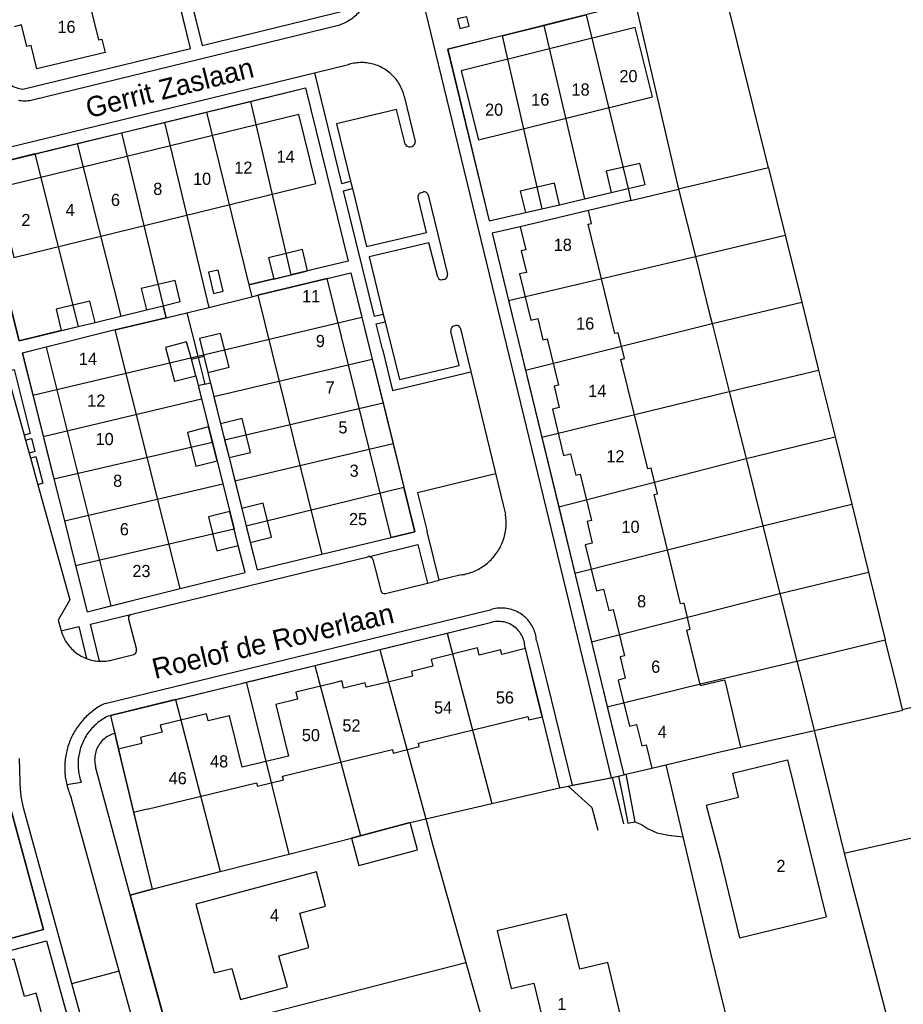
# Model space of a CAD drawing. Extents: x 123992 to 125854, y 449108 to 451911.
# Tile 170 of 175: x 125350 to 125459, y 451460 to 451582. Entities that reach past the tile are written whole.
import ezdxf
from ezdxf.enums import TextEntityAlignment as Align

# ---------------------------------------------------------------- set-up
doc = ezdxf.new("R2010")
doc.units = 0
for name, color, linetype in [('DEFAULT_113', 2, 'CONTINUOUS'), ('DEFAULT_117', 3, 'CONTINUOUS'), ('DEFAULT_21', 8, 'CONTINUOUS'), ('DEFAULT_23', 9, 'CONTINUOUS'), ('DEFAULT_4', 1, 'CONTINUOUS'), ('DEFAULT_80', 9, 'CONTINUOUS'), ('DEFAULT_99', 9, 'CONTINUOUS')]:
    doc.layers.add(name, color=color, linetype=linetype)

msp = doc.modelspace()

# ---------------------------------------------------------------- linework, layer by layer
at = {"layer": 'DEFAULT_21'}
for points in [[(125371.212, 451585.891), (125373.01, 451578.66), (125393.02, 451583.572), (125393.467, 451584.308), (125393.813, 451585.096), (125392.326, 451591.203)], [(125350.89, 451573.29), (125371.54, 451578.32), (125368.988, 451588.868)], [(125442.843, 451563.597), (125437.145, 451586.625)], [(125415.154, 451581.159), (125420.371, 451582.456)], [(125420.371, 451582.456), (125425.523, 451561.017)], [(125409.984, 451579.874), (125415.154, 451581.159)], [(125415.154, 451581.159), (125420.139, 451559.759)], [(125409.984, 451579.874), (125403.29, 451578.21), (125408.39, 451557.02), (125412.87, 451558.07), (125414.872, 451558.524)], [(125409.984, 451579.874), (125414.872, 451558.524)], [(125348.17, 451575.16), (125348.264, 451574.984), (125348.369, 451574.813), (125348.483, 451574.649), (125348.607, 451574.492), (125348.74, 451574.343), (125348.881, 451574.201), (125349.031, 451574.068), (125349.188, 451573.945), (125349.352, 451573.83), (125349.522, 451573.726), (125349.699, 451573.631), (125349.88, 451573.547), (125350.066, 451573.474), (125350.256, 451573.412), (125350.45, 451573.362), (125350.646, 451573.322), (125350.844, 451573.295), (125350.89, 451573.29)], [(125378.935, 451571.776), (125385.76, 451573.44), (125391.01, 451552.08), (125383.926, 451550.368)], [(125373.539, 451570.46), (125378.935, 451571.776)], [(125378.935, 451571.776), (125383.926, 451550.368)], [(125368.341, 451569.193), (125373.539, 451570.46)], [(125373.539, 451570.46), (125378.77, 451549.15)], [(125363.049, 451567.903), (125368.341, 451569.193)], [(125368.341, 451569.193), (125373.83, 451546.365)], [(125357.594, 451566.573), (125363.049, 451567.903)], [(125363.049, 451567.903), (125368.18, 451546.55)], [(125352.365, 451565.298), (125357.594, 451566.573)], [(125357.594, 451566.573), (125362.956, 451545.28)], [(125352.365, 451565.298), (125345.03, 451563.51), (125350.42, 451542.24), (125357.714, 451544.009)], [(125352.365, 451565.298), (125357.714, 451544.009)], [(125442.843, 451563.597), (125431.771, 451560.956)], [(125442.843, 451563.597), (125444.898, 451555.29)], [(125420.139, 451559.759), (125423.44, 451560.53), (125425.523, 451561.017)], [(125425.523, 451561.017), (125425.88, 451559.55)], [(125425.88, 451559.55), (125431.771, 451560.956)], [(125425.88, 451559.55), (125420.65, 451558.32), (125412.2, 451556.31), (125408.75, 451555.52), (125410.768, 451547.229)], [(125414.872, 451558.524), (125417.06, 451559.03), (125420.139, 451559.759)], [(125433.835, 451552.646), (125444.898, 451555.29)], [(125444.898, 451555.29), (125446.945, 451547.019)], [(125410.768, 451547.229), (125433.835, 451552.646)], [(125378.77, 451549.15), (125381.82, 451549.875), (125383.926, 451550.368)], [(125379.11, 451547.67), (125379.88, 451547.85), (125388.43, 451549.92), (125391.35, 451550.62), (125392.694, 451545.169)], [(125378.77, 451549.15), (125379.11, 451547.67)], [(125362.956, 451545.28), (125366.12, 451546.05), (125368.18, 451546.55)], [(125368.18, 451546.55), (125368.55, 451545.06)], [(125373.83, 451546.365), (125379.11, 451547.67)], [(125410.768, 451547.229), (125412.865, 451538.609)], [(125435.897, 451544.358), (125446.945, 451547.019)], [(125446.945, 451547.019), (125449.024, 451538.615)], [(125368.55, 451545.06), (125371.09, 451545.688)], [(125371.09, 451545.688), (125373.83, 451546.365)], [(125371.09, 451545.688), (125372.441, 451540.352)], [(125368.55, 451545.06), (125362.26, 451543.57), (125353.73, 451541.45), (125350.8, 451540.71), (125352.105, 451535.516)], [(125357.714, 451544.009), (125359.79, 451544.51), (125362.956, 451545.28)], [(125372.441, 451540.352), (125392.694, 451545.169)], [(125392.694, 451545.169), (125393.973, 451539.985)], [(125412.865, 451538.609), (125435.897, 451544.358)], [(125352.105, 451535.516), (125372.441, 451540.352)], [(125372.441, 451540.352), (125373.318, 451536.893)], [(125374.432, 451535.359), (125393.973, 451539.985)], [(125393.973, 451539.985), (125395.302, 451534.598)], [(125412.865, 451538.609), (125414.881, 451530.325)], [(125438, 451535.984), (125449.024, 451538.615)], [(125449.024, 451538.615), (125451.061, 451530.383)], [(125373.318, 451536.893), (125372.518, 451536.698), (125372.923, 451535.08)], [(125373.318, 451536.893), (125374.007, 451537.061), (125374.432, 451535.359)], [(125414.881, 451530.325), (125438, 451535.984)], [(125352.105, 451535.516), (125353.388, 451530.412)], [(125353.388, 451530.412), (125372.923, 451535.08)], [(125372.923, 451535.08), (125373.79, 451531.61), (125374.254, 451529.74)], [(125374.432, 451535.359), (125375.27, 451532), (125375.767, 451530.008)], [(125375.767, 451530.008), (125395.302, 451534.598)], [(125395.302, 451534.598), (125396.547, 451529.55)], [(125353.388, 451530.412), (125354.693, 451525.221)], [(125354.693, 451525.221), (125374.254, 451529.74)], [(125374.254, 451529.74), (125374.83, 451527.42), (125375.541, 451524.575)], [(125375.767, 451530.008), (125376.31, 451527.83), (125377.024, 451524.951)], [(125377.024, 451524.951), (125396.547, 451529.55)], [(125396.547, 451529.55), (125397.872, 451524.178)], [(125414.881, 451530.325), (125416.973, 451521.728)], [(125440.078, 451527.711), (125451.061, 451530.383)], [(125451.061, 451530.383), (125453.12, 451522.064)], [(125416.973, 451521.728), (125440.078, 451527.711)], [(125354.693, 451525.221), (125356, 451520.022)], [(125377.024, 451524.951), (125377.87, 451521.54), (125378.408, 451519.395)], [(125356, 451520.022), (125375.541, 451524.575)], [(125375.541, 451524.575), (125376.395, 451521.15), (125376.921, 451519.048)], [(125378.408, 451519.395), (125397.872, 451524.178)], [(125378.408, 451519.395), (125379.76, 451513.99), (125387.77, 451515.9), (125396.31, 451517.97), (125399.23, 451518.67), (125397.872, 451524.178)], [(125416.973, 451521.728), (125418.961, 451513.557)], [(125442.166, 451519.396), (125453.12, 451522.064)], [(125453.12, 451522.064), (125455.194, 451513.679)], [(125356, 451520.022), (125357.388, 451514.496)], [(125357.388, 451514.496), (125358.82, 451508.8), (125370.26, 451511.66), (125378.3, 451513.64), (125377.44, 451516.975), (125376.921, 451519.048)], [(125357.388, 451514.496), (125376.921, 451519.048)], [(125418.961, 451513.557), (125442.166, 451519.396)], [(125418.961, 451513.557), (125421.019, 451505.102)], [(125444.265, 451511.036), (125455.194, 451513.679)], [(125455.194, 451513.679), (125457.26, 451505.331)], [(125421.019, 451505.102), (125444.265, 451511.036)], [(125403.217, 451506.153), (125408.74, 451507.5)], [(125412.81, 451504.44), (125412.798, 451504.64), (125412.773, 451504.838), (125412.736, 451505.035), (125412.688, 451505.229), (125412.627, 451505.419), (125412.555, 451505.606), (125412.472, 451505.788), (125412.378, 451505.964), (125412.273, 451506.134), (125412.158, 451506.298), (125412.033, 451506.454), (125411.899, 451506.602), (125411.756, 451506.742), (125411.604, 451506.873), (125411.445, 451506.994), (125411.279, 451507.105), (125411.106, 451507.206), (125410.928, 451507.296), (125410.744, 451507.375), (125410.556, 451507.442), (125410.364, 451507.498), (125410.169, 451507.542), (125409.971, 451507.574), (125409.772, 451507.594), (125409.573, 451507.602), (125409.373, 451507.597), (125409.173, 451507.58), (125408.976, 451507.551), (125408.78, 451507.51), (125408.74, 451507.5)], [(125394.912, 451504.127), (125403.217, 451506.153)], [(125403.217, 451506.153), (125404.835, 451500)], [(125446.36, 451502.697), (125457.26, 451505.331)], [(125458.58, 451500), (125457.26, 451505.331)], [(125386.886, 451502.17), (125394.912, 451504.127)], [(125394.912, 451504.127), (125396.029, 451500)], [(125412.81, 451504.44), (125413.906, 451500)], [(125421.019, 451505.102), (125422.26, 451500)], [(125378.438, 451500.109), (125386.886, 451502.17)], [(125386.886, 451502.17), (125387.468, 451500)], [(125434.803, 451500), (125446.36, 451502.697)], [(125369.72, 451497.982), (125377.991, 451500)], [(125377.991, 451500), (125378.438, 451500.109)], [(125378.438, 451500.109), (125378.47, 451500)], [(125378.47, 451500), (125383.666, 451478.886)], [(125387.468, 451500), (125392.52, 451481.157)], [(125396.029, 451500), (125400.563, 451483.242)], [(125404.835, 451500), (125408.744, 451485.13)], [(125413.906, 451500), (125414.93, 451495.85), (125417.091, 451487.057)], [(125422.26, 451500), (125422.971, 451497.078)], [(125422.971, 451497.078), (125434.803, 451500)], [(125459.388, 451496.734), (125458.58, 451500)], [(125459.388, 451496.734), (125470.416, 451499.48), (125472.512, 451500)], [(125369.72, 451497.982), (125361.67, 451496.019), (125361.97, 451494.774)], [(125369.72, 451497.982), (125375.232, 451476.735)], [(125422.971, 451497.078), (125425.013, 451488.69)], [(125448.476, 451494.152), (125459.408, 451496.652), (125459.388, 451496.734)], [(125361.97, 451494.774), (125362.204, 451493.802)], [(125362.204, 451493.802), (125362.013, 451493.744), (125361.825, 451493.674), (125361.642, 451493.593), (125361.464, 451493.502), (125361.292, 451493.4), (125361.127, 451493.288), (125360.968, 451493.167), (125360.817, 451493.036), (125360.673, 451492.896), (125360.539, 451492.748), (125360.413, 451492.593), (125360.297, 451492.43), (125360.191, 451492.26), (125360.095, 451492.085), (125360.01, 451491.904), (125359.935, 451491.719), (125359.872, 451491.529), (125359.82, 451491.336), (125359.78, 451491.14), (125359.751, 451490.942), (125359.735, 451490.743), (125359.73, 451490.543), (125359.737, 451490.343), (125359.756, 451490.144), (125359.787, 451489.946), (125359.829, 451489.751), (125359.854, 451489.658)], [(125362.204, 451493.802), (125362.498, 451492.58)], [(125430.172, 451489.916), (125436.88, 451491.5), (125448.476, 451494.152)], [(125362.498, 451492.58), (125363.013, 451490.438)], [(125341.72, 451488.362), (125347.77, 451490.19), (125353.41, 451469.61), (125347.395, 451467.947)], [(125364.11, 451473.82), (125359.854, 451489.658)], [(125363.013, 451490.438), (125364.04, 451486.17), (125364.65, 451483.6), (125366.82, 451474.59)], [(125425.259, 451488.749), (125428.445, 451489.515), (125430.172, 451489.916)], [(125430.172, 451489.916), (125432.296, 451481.018)], [(125417.091, 451487.057), (125418.16, 451487.3), (125423.57, 451488.34), (125425.013, 451488.69)], [(125425.013, 451488.69), (125425.259, 451488.749)], [(125425.259, 451488.749), (125426.352, 451482.868)], [(125408.744, 451485.13), (125417.091, 451487.057)], [(125452.2, 451479.025), (125469.273, 451482.884), (125488.688, 451487.289)], [(125400.563, 451483.242), (125408.744, 451485.13)], [(125392.52, 451481.157), (125398.65, 451482.8), (125400.563, 451483.242)], [(125400.563, 451483.242), (125401.443, 451479.948), (125405.522, 451465.525)], [(125426.352, 451482.868), (125427.175, 451482.529), (125427.928, 451482.064), (125429.096, 451481.539), (125430.536, 451481.223), (125432.296, 451481.018)], [(125383.666, 451478.886), (125391.41, 451480.86), (125392.52, 451481.157)], [(125432.296, 451481.018), (125435.716, 451466.687), (125439.675, 451450.42), (125458.342, 451455.367)], [(125375.232, 451476.735), (125383.666, 451478.886)], [(125366.82, 451474.59), (125375.232, 451476.735)], [(125364.11, 451473.82), (125366.82, 451474.59)], [(125364.945, 451470.784), (125364.11, 451473.82)], [(125368.973, 451456.143), (125364.945, 451470.784)], [(125337.24, 451463.79), (125353.79, 451468.21), (125356.672, 451457.76)], [(125368.973, 451456.143), (125405.522, 451465.525)], [(125405.522, 451465.525), (125410.315, 451448.579)]]:
    msp.add_lwpolyline(points, dxfattribs=at)
at = {"layer": 'DEFAULT_23'}
for points in [[(125426.42, 451583.96), (125431.771, 451560.956)], [(125431.771, 451560.956), (125433.835, 451552.646)], [(125433.835, 451552.646), (125435.633, 451545.409), (125435.897, 451544.358)], [(125435.897, 451544.358), (125438, 451535.984)], [(125438, 451535.984), (125440.078, 451527.711)], [(125440.078, 451527.711), (125442.166, 451519.396)], [(125442.166, 451519.396), (125444.265, 451511.036)], [(125444.265, 451511.036), (125446.36, 451502.697)], [(125446.36, 451502.697), (125447, 451500.147), (125447.036, 451500)], [(125447.036, 451500), (125448.476, 451494.152)], [(125448.476, 451494.152), (125452.2, 451479.025)], [(125452.2, 451479.025), (125453.197, 451474.977), (125458.342, 451455.367)]]:
    msp.add_lwpolyline(points, dxfattribs=at)
at = {"layer": 'DEFAULT_4'}
for points in [[(125356.09, 451596.07), (125356.52, 451596.17), (125357.31, 451592.96), (125356.89, 451592.85), (125360.2, 451579.37), (125360.62, 451579.46), (125361.04, 451577.82), (125352.6, 451575.79), (125351.9, 451578.69), (125351.35, 451578.57), (125350.7, 451581.21), (125349.82, 451580.98)], [(125428.54, 451572.35), (125426.39, 451580.88), (125404.93, 451575.55), (125407.06, 451567.05), (125428.54, 451572.35)], [(125387, 451561.64), (125384.91, 451570.14), (125347.66, 451561.06), (125349.77, 451552.53), (125387, 451561.64)], [(125425.523, 451561.017), (125427.63, 451561.51), (125426.99, 451564.13), (125422.81, 451563.17), (125423.44, 451560.53)], [(125417.057, 451559.033), (125416.44, 451561.69), (125412.2, 451560.72), (125412.87, 451558.07)], [(125423.44, 451560.53), (125425.523, 451561.017)], [(125412.87, 451558.07), (125417.057, 451559.033)], [(125420.65, 451558.32), (125412.2, 451556.31)], [(125434.375, 451500), (125432.79, 451506.54), (125433.2, 451506.65), (125432.43, 451509.87), (125432.01, 451509.77), (125428.73, 451523.27), (125429.15, 451523.37), (125428.39, 451526.53), (125427.95, 451526.44), (125424.65, 451539.94), (125425.08, 451540.04), (125424.3, 451543.23), (125423.89, 451543.13), (125420.6, 451556.61), (125421.02, 451556.71), (125420.65, 451558.32)], [(125412.2, 451556.31), (125412.93, 451553.46), (125412.36, 451553.32), (125413.01, 451550.68), (125412.13, 451550.48), (125413.52, 451544.78), (125414.38, 451544.97), (125415.03, 451542.35), (125415.55, 451542.48), (125416.94, 451536.77), (125416.41, 451536.64), (125417.04, 451534), (125416.19, 451533.79), (125417.56, 451528.08), (125418.44, 451528.28), (125419.08, 451525.66), (125419.624, 451525.789)], [(125386, 451550.87), (125385.36, 451553.5), (125381.18, 451552.48), (125381.822, 451549.893)], [(125375.59, 451548.34), (125374.95, 451550.97), (125373.77, 451550.69), (125374.4, 451548.06), (125375.59, 451548.34)], [(125381.822, 451549.893), (125381.83, 451549.86), (125386, 451550.87)], [(125368.179, 451546.553), (125370.3, 451547.07), (125369.66, 451549.69), (125365.48, 451548.68), (125366.12, 451546.05)], [(125388.431, 451549.927), (125379.88, 451547.85)], [(125396.31, 451517.97), (125388.431, 451549.927)], [(125379.88, 451547.85), (125387.77, 451515.9)], [(125359.79, 451544.51), (125359.14, 451547.14), (125354.97, 451546.12), (125355.6, 451543.5)], [(125366.12, 451546.05), (125368.179, 451546.553)], [(125355.6, 451543.5), (125359.79, 451544.51)], [(125362.25, 451543.569), (125353.73, 451541.45)], [(125370.26, 451511.66), (125362.25, 451543.569)], [(125373.697, 451538.329), (125376.31, 451539), (125375.27, 451543.15), (125372.65, 451542.5), (125373.189, 451540.36)], [(125371.658, 451539.972), (125371.08, 451542.11), (125368.47, 451541.41), (125369.6, 451537.26), (125372.21, 451537.93)], [(125353.73, 451541.45), (125361.732, 451509.532)], [(125372.21, 451537.93), (125371.658, 451539.972)], [(125373.189, 451540.36), (125373.697, 451538.329)], [(125376.31, 451527.83), (125378.94, 451528.46), (125377.91, 451532.64), (125375.27, 451532)], [(125375.27, 451532), (125376.31, 451527.83)], [(125373.79, 451531.61), (125371.18, 451530.92), (125372.23, 451526.77), (125374.83, 451527.42)], [(125374.83, 451527.42), (125373.79, 451531.61)], [(125419.624, 451525.789), (125421.024, 451520.061)], [(125376.392, 451521.16), (125373.77, 451520.51), (125374.81, 451516.32), (125377.439, 451516.98)], [(125377.439, 451516.98), (125376.392, 451521.16)], [(125378.922, 451517.35), (125381.55, 451518.02), (125380.52, 451522.2), (125377.87, 451521.54)], [(125377.87, 451521.54), (125378.922, 451517.35)], [(125421.024, 451520.061), (125420.48, 451519.93), (125421.12, 451517.27), (125420.24, 451517.07), (125421.62, 451511.37), (125422.5, 451511.59), (125423.14, 451508.96), (125423.69, 451509.09), (125425.1, 451503.37), (125424.55, 451503.24), (125425.18, 451500.59), (125424.32, 451500.37), (125424.409, 451500)], [(125387.77, 451515.9), (125396.31, 451517.97)], [(125361.732, 451509.532), (125370.26, 451511.66)], [(125412.86, 451504.25), (125409.95, 451503.54), (125409.81, 451504.09), (125407.16, 451503.45), (125406.95, 451504.33), (125401.25, 451502.92), (125401.46, 451502.07), (125398.82, 451501.41), (125398.957, 451500.846)], [(125413.907, 451500), (125412.86, 451504.25)], [(125398.957, 451500.846), (125395.41, 451500)], [(125435.673, 451500), (125437.44, 451500.416)], [(125437.44, 451500.416), (125437.538, 451500)], [(125389.156, 451500), (125384.53, 451498.88), (125384.74, 451498.01), (125382.1, 451497.35), (125383.66, 451491), (125377.92, 451489.61), (125376.37, 451495.96), (125373.72, 451495.34), (125373.51, 451496.21), (125367.81, 451494.81), (125368.04, 451493.94), (125365.39, 451493.29), (125365.554, 451492.604)], [(125390.293, 451500), (125390.23, 451500.26), (125389.156, 451500)], [(125392.918, 451500), (125390.44, 451499.39), (125390.293, 451500)], [(125393.09, 451500), (125393.08, 451500.04), (125392.918, 451500)], [(125393.218, 451499.477), (125393.09, 451500)], [(125395.41, 451500), (125393.218, 451499.477)], [(125414.93, 451495.85), (125413.907, 451500)], [(125424.409, 451500), (125425.69, 451494.7), (125426.56, 451494.89), (125427.21, 451492.26), (125427.78, 451492.38), (125428.449, 451489.514)], [(125434.445, 451499.711), (125434.375, 451500)], [(125434.445, 451499.711), (125435.673, 451500)], [(125437.538, 451500), (125439.399, 451492.093)], [(125366.19, 451484.44), (125379.69, 451487.71), (125379.81, 451487.3), (125383.03, 451488.08), (125382.92, 451488.51), (125396.46, 451491.8), (125396.56, 451491.37), (125399.77, 451492.16), (125399.67, 451492.59), (125413.18, 451495.87), (125413.29, 451495.45), (125414.93, 451495.85)], [(125362.623, 451491.9), (125365.554, 451492.604)], [(125362.623, 451491.9), (125364.506, 451484.032)], [(125436.88, 451491.5), (125439.399, 451492.093)], [(125428.449, 451489.514), (125436.88, 451491.5)], [(125435.18, 451484.95), (125439.17, 451485.925), (125438.452, 451488.864), (125445.216, 451490.517), (125449.95, 451471.14)], [(125435.18, 451484.95), (125436.89, 451478.4), (125439.26, 451468.57), (125449.95, 451471.14)], [(125366.19, 451484.44), (125364.506, 451484.032)], [(125399.56, 451479.43), (125398.65, 451482.8), (125391.41, 451480.86), (125392.32, 451477.48), (125399.56, 451479.43)], [(125388.22, 451472.47), (125387.08, 451476.69), (125372.2, 451472.72), (125374.49, 451464.24), (125376.65, 451464.8), (125377.71, 451460.96), (125383.5, 451462.51), (125382.46, 451466.36), (125386.17, 451467.36), (125385.05, 451471.59), (125388.22, 451472.47)], [(125425.85, 451453.85), (125423.03, 451465.53), (125419.6, 451464.68), (125417.94, 451471.49), (125409.39, 451469.42), (125411.12, 451462.3), (125413.9, 451462.97), (125416.66, 451451.62), (125425.85, 451453.85)], [(125359.74, 451435.3), (125357.31, 451444.15), (125355.9, 451443.76), (125353.5, 451452.5), (125354.91, 451452.89), (125352.5, 451461.72), (125351.08, 451461.34), (125349.82, 451465.92), (125340.22, 451463.32), (125342.14, 451456.3), (125343.32, 451456.63), (125345.5, 451448.68), (125346.83, 451449.06), (125348.4, 451443.33), (125347.07, 451442.96), (125350.32, 451431.08), (125351.66, 451431.45), (125352.5, 451428.36), (125359.57, 451430.32), (125358.34, 451434.93), (125359.74, 451435.3)]]:
    msp.add_lwpolyline(points, dxfattribs=at)
at = {"layer": 'DEFAULT_80'}
for points in [[(125425.259, 451488.749), (125426.352, 451482.868)], [(125426.352, 451482.868), (125427.175, 451482.529), (125427.928, 451482.064), (125429.096, 451481.539), (125430.536, 451481.223), (125432.249, 451481.007)]]:
    msp.add_lwpolyline(points, dxfattribs=at)
at = {"layer": 'DEFAULT_99'}
for points in [[(125371.9, 451701.01), (125382.35, 451658.03), (125401.775, 451577.74), (125420.631, 451500)], [(125393.764, 451617.746), (125399.74, 451593.07), (125422.72, 451598.77), (125426.42, 451583.96), (125403.243, 451578.198), (125408.384, 451557.044), (125412.87, 451558.07)], [(125350.89, 451573.29), (125371.54, 451578.32), (125368.36, 451591.464), (125369.73, 451591.85), (125373.01, 451578.66), (125393.011, 451583.57)], [(125389.795, 451581.165), (125389.983, 451581.233), (125390.169, 451581.306), (125390.353, 451581.385), (125390.534, 451581.469), (125390.713, 451581.559), (125390.889, 451581.655), (125391.061, 451581.756), (125391.231, 451581.862), (125391.397, 451581.973), (125391.56, 451582.089), (125391.719, 451582.211), (125391.874, 451582.337), (125392.025, 451582.467), (125392.173, 451582.603), (125392.316, 451582.742), (125392.454, 451582.886), (125392.589, 451583.035), (125392.718, 451583.187), (125392.843, 451583.343), (125392.963, 451583.503), (125393.011, 451583.57)], [(125405.93, 451581.07), (125405.66, 451582.23), (125404.48, 451581.95), (125404.76, 451580.78), (125405.93, 451581.07)], [(125352.06, 451571.95), (125389.795, 451581.165)], [(125386.836, 451575.297), (125391.035, 451576.32)], [(125397.918, 451572.408), (125397.868, 451572.602), (125397.811, 451572.793), (125397.747, 451572.983), (125397.676, 451573.17), (125397.598, 451573.354), (125397.514, 451573.535), (125397.423, 451573.713), (125397.325, 451573.888), (125397.221, 451574.058), (125397.11, 451574.225), (125396.994, 451574.388), (125396.871, 451574.546), (125396.743, 451574.7), (125396.61, 451574.848), (125396.471, 451574.992), (125396.326, 451575.13), (125396.177, 451575.263), (125396.023, 451575.391), (125395.864, 451575.512), (125395.701, 451575.628), (125395.533, 451575.738), (125395.362, 451575.841), (125395.187, 451575.938), (125395.009, 451576.028), (125394.827, 451576.112), (125394.643, 451576.189), (125394.455, 451576.259), (125394.266, 451576.322), (125394.074, 451576.378), (125393.88, 451576.427), (125393.684, 451576.469), (125393.487, 451576.503), (125393.289, 451576.53), (125393.09, 451576.55), (125392.89, 451576.562), (125392.69, 451576.568), (125392.49, 451576.565), (125392.291, 451576.555), (125392.091, 451576.538), (125391.893, 451576.514), (125391.695, 451576.482), (125391.499, 451576.443), (125391.305, 451576.397), (125391.112, 451576.344), (125391.035, 451576.32)], [(125345.759, 451565.298), (125386.836, 451575.297)], [(125348.17, 451575.16), (125348.264, 451574.984), (125348.369, 451574.813), (125348.483, 451574.649), (125348.607, 451574.492), (125348.74, 451574.343), (125348.881, 451574.201), (125349.031, 451574.068), (125349.188, 451573.945), (125349.352, 451573.83), (125349.522, 451573.726), (125349.699, 451573.631), (125349.88, 451573.547), (125350.066, 451573.474), (125350.256, 451573.412), (125350.45, 451573.362), (125350.646, 451573.322), (125350.844, 451573.295), (125350.89, 451573.29)], [(125386.836, 451575.297), (125390.2, 451561.65), (125390.37, 451561.69), (125391.299, 451561.917)], [(125355.6, 451543.5), (125350.415, 451542.239), (125345.034, 451563.494), (125385.758, 451573.439), (125391.01, 451552.08), (125386, 451550.87)], [(125397.918, 451572.408), (125399.28, 451566.84)], [(125350.323, 451571.922), (125350.521, 451571.893), (125350.72, 451571.873), (125350.919, 451571.86), (125351.119, 451571.856), (125351.319, 451571.861), (125351.519, 451571.873), (125351.718, 451571.894), (125351.915, 451571.923), (125352.06, 451571.95)], [(125398.02, 451566.51), (125396.96, 451570.78), (125389.56, 451569.02), (125391.299, 451561.917)], [(125398.02, 451566.51), (125398.14, 451566.351), (125398.301, 451566.234), (125398.49, 451566.17), (125398.689, 451566.164), (125398.881, 451566.217), (125399.049, 451566.324), (125399.179, 451566.475), (125399.258, 451566.658), (125399.28, 451566.84)], [(125391.299, 451561.917), (125391.519, 451561.02)], [(125395.335, 451545.501), (125394.43, 451545.27), (125394.24, 451545.22), (125390.421, 451560.745), (125391.519, 451561.02)], [(125391.519, 451561.02), (125393.27, 451553.87), (125400.671, 451555.608), (125399.63, 451559.87)], [(125399.951, 451560.501), (125399.78, 451560.4), (125399.66, 451560.242), (125399.609, 451560.049), (125399.63, 451559.87)], [(125399.951, 451560.501), (125400.235, 451560.592)], [(125400.88, 451560.229), (125400.797, 451560.409), (125400.65, 451560.543), (125400.463, 451560.611), (125400.265, 451560.6), (125400.235, 451560.592)], [(125400.88, 451560.229), (125403.246, 451550.476)], [(125417.057, 451559.033), (125423.44, 451560.53)], [(125425.523, 451561.017), (125425.882, 451559.541), (125420.65, 451558.32)], [(125412.2, 451556.31), (125408.748, 451555.519), (125422.26, 451500)], [(125402.044, 451550.074), (125400.97, 451554.34), (125393.59, 451552.59), (125395.335, 451545.501)], [(125388.431, 451549.927), (125391.35, 451550.62), (125399.23, 451518.67), (125396.31, 451517.97)], [(125402.86, 451549.82), (125403.043, 451549.898), (125403.182, 451550.04), (125403.258, 451550.223), (125403.26, 451550.42)], [(125403.26, 451550.42), (125403.254, 451550.448), (125403.246, 451550.476)], [(125381.822, 451549.893), (125378.77, 451549.15), (125379.11, 451547.67), (125379.88, 451547.85)], [(125402.044, 451550.074), (125402.149, 451549.906), (125402.313, 451549.794), (125402.509, 451549.759), (125402.6, 451549.77)], [(125402.86, 451549.82), (125402.6, 451549.77)], [(125362.25, 451543.569), (125368.55, 451545.06), (125368.179, 451546.553)], [(125359.79, 451544.51), (125366.12, 451546.05)], [(125395.335, 451545.501), (125395.559, 451544.592)], [(125395.227, 451541.188), (125394.46, 451544.31), (125394.64, 451544.36), (125395.559, 451544.592)], [(125395.559, 451544.592), (125397.32, 451537.44), (125404.71, 451539.19), (125403.684, 451543.382)], [(125404.06, 451544.08), (125403.88, 451543.996), (125403.742, 451543.853), (125403.666, 451543.669), (125403.66, 451543.48)], [(125404.06, 451544.08), (125404.24, 451544.12)], [(125404.86, 451543.74), (125404.784, 451543.924), (125404.642, 451544.062), (125404.456, 451544.133), (125404.258, 451544.125), (125404.24, 451544.12)], [(125403.66, 451543.48), (125403.67, 451543.431), (125403.684, 451543.382)], [(125404.86, 451543.74), (125405.485, 451541.156)], [(125353.73, 451541.45), (125350.814, 451540.714), (125358.82, 451508.8), (125361.732, 451509.532)], [(125395.227, 451541.188), (125396.475, 451536.106), (125406.146, 451538.421)], [(125405.485, 451541.156), (125410.121, 451521.995)], [(125371.658, 451539.972), (125373.189, 451540.36)], [(125348.85, 451538.452), (125349.8, 451538.68), (125351.79, 451530.78), (125351.031, 451530.603)], [(125348.85, 451538.452), (125351.031, 451530.603)], [(125373.697, 451538.329), (125375.27, 451532)], [(125372.21, 451537.93), (125373.79, 451531.61)], [(125351.031, 451530.603), (125351.202, 451529.988)], [(125351.202, 451529.988), (125351.93, 451530.18), (125352.35, 451528.56), (125351.646, 451528.389)], [(125351.202, 451529.988), (125351.646, 451528.389)], [(125351.646, 451528.389), (125351.813, 451527.788)], [(125351.813, 451527.788), (125352.48, 451527.95), (125353.32, 451524.65), (125352.732, 451524.478)], [(125351.813, 451527.788), (125352.732, 451524.478)], [(125374.83, 451527.42), (125376.392, 451521.16)], [(125376.31, 451527.83), (125377.87, 451521.54)], [(125409.196, 451525.817), (125399.572, 451523.491), (125400.756, 451518.694)], [(125352.732, 451524.478), (125356.68, 451510.27), (125355.21, 451507.78), (125355.56, 451506.6)], [(125410.121, 451521.995), (125410.4, 451520.84)], [(125404.947, 451513.347), (125405.144, 451513.379), (125405.341, 451513.418), (125405.536, 451513.462), (125405.729, 451513.513), (125405.921, 451513.569), (125406.111, 451513.632), (125406.299, 451513.7), (125406.485, 451513.774), (125406.668, 451513.853), (125406.849, 451513.938), (125407.028, 451514.029), (125407.203, 451514.125), (125407.375, 451514.227), (125407.544, 451514.333), (125407.71, 451514.445), (125407.872, 451514.562), (125408.031, 451514.684), (125408.186, 451514.811), (125408.336, 451514.942), (125408.483, 451515.078), (125408.625, 451515.219), (125408.763, 451515.364), (125408.897, 451515.512), (125409.026, 451515.665), (125409.15, 451515.822), (125409.269, 451515.983), (125409.383, 451516.147), (125409.492, 451516.315), (125409.596, 451516.486), (125409.694, 451516.66), (125409.787, 451516.837), (125409.875, 451517.017), (125409.957, 451517.199), (125410.033, 451517.384), (125410.104, 451517.571), (125410.169, 451517.76), (125410.228, 451517.951), (125410.281, 451518.144), (125410.328, 451518.338), (125410.369, 451518.534), (125410.404, 451518.731), (125410.433, 451518.929), (125410.456, 451519.127), (125410.473, 451519.327), (125410.484, 451519.526), (125410.488, 451519.726), (125410.487, 451519.926), (125410.479, 451520.126), (125410.465, 451520.326), (125410.445, 451520.525), (125410.418, 451520.723), (125410.4, 451520.84)], [(125402.235, 451512.679), (125400.756, 451518.694)], [(125378.922, 451517.35), (125379.76, 451513.99), (125387.77, 451515.9)], [(125370.26, 451511.66), (125378.3, 451513.64), (125377.439, 451516.98)], [(125393.641, 451515.603), (125399.61, 451517.09), (125400.806, 451512.327)], [(125364.171, 451508.468), (125393.421, 451515.586)], [(125393.48, 451515.6), (125393.45, 451515.594), (125393.421, 451515.586)], [(125393.641, 451515.603), (125393.56, 451515.608), (125393.48, 451515.6)], [(125394.059, 451515.243), (125393.967, 451515.419), (125393.814, 451515.546), (125393.641, 451515.603)], [(125394.059, 451515.243), (125395.012, 451511.411)], [(125400.806, 451512.327), (125402.235, 451512.679)], [(125404.947, 451513.347), (125402.235, 451512.679)], [(125395.012, 451511.411), (125395.099, 451511.232), (125395.248, 451511.101), (125395.437, 451511.039), (125395.62, 451511.05)], [(125395.62, 451511.05), (125400.806, 451512.327)], [(125371.304, 451500), (125408.69, 451509.08)], [(125414.23, 451505.27), (125414.21, 451505.469), (125414.18, 451505.667), (125414.142, 451505.863), (125414.094, 451506.057), (125414.038, 451506.249), (125413.973, 451506.438), (125413.899, 451506.624), (125413.816, 451506.806), (125413.725, 451506.984), (125413.626, 451507.158), (125413.52, 451507.327), (125413.405, 451507.491), (125413.283, 451507.65), (125413.154, 451507.802), (125413.018, 451507.949), (125412.875, 451508.089), (125412.726, 451508.222), (125412.571, 451508.348), (125412.41, 451508.467), (125412.244, 451508.579), (125412.073, 451508.682), (125411.897, 451508.778), (125411.718, 451508.865), (125411.534, 451508.944), (125411.347, 451509.015), (125411.156, 451509.077), (125410.964, 451509.129), (125410.768, 451509.173), (125410.571, 451509.208), (125410.373, 451509.234), (125410.174, 451509.25), (125409.974, 451509.257), (125409.774, 451509.255), (125409.574, 451509.244), (125409.375, 451509.224), (125409.178, 451509.194), (125408.981, 451509.155), (125408.787, 451509.108), (125408.69, 451509.08)], [(125360.337, 451502.693), (125359.21, 451507.29), (125364.171, 451508.468)], [(125364.171, 451508.468), (125364.018, 451508.342), (125363.926, 451508.165), (125363.912, 451507.967), (125363.926, 451507.897)], [(125363.926, 451507.897), (125364.88, 451504.13)], [(125355.56, 451506.6), (125355.578, 451506.527), (125355.598, 451506.455)], [(125355.598, 451506.455), (125357.76, 451506.99), (125358.73, 451503.021)], [(125355.598, 451506.455), (125355.655, 451506.263), (125355.719, 451506.074), (125355.791, 451505.887), (125355.87, 451505.704), (125355.956, 451505.523), (125356.049, 451505.346), (125356.149, 451505.173), (125356.256, 451505.003), (125356.369, 451504.838), (125356.488, 451504.678), (125356.614, 451504.522), (125356.745, 451504.372), (125356.882, 451504.226), (125357.025, 451504.086), (125357.173, 451503.952), (125357.327, 451503.824), (125357.485, 451503.701), (125357.648, 451503.585), (125357.815, 451503.476), (125357.986, 451503.373), (125358.162, 451503.276), (125358.341, 451503.187), (125358.523, 451503.105), (125358.708, 451503.029), (125358.73, 451503.021)], [(125377.991, 451500), (125408.74, 451507.5)], [(125408.81, 451507.517), (125408.775, 451507.509), (125408.74, 451507.5)], [(125412.81, 451504.44), (125412.798, 451504.64), (125412.773, 451504.838), (125412.736, 451505.035), (125412.688, 451505.229), (125412.627, 451505.419), (125412.555, 451505.606), (125412.472, 451505.788), (125412.378, 451505.964), (125412.273, 451506.134), (125412.158, 451506.298), (125412.033, 451506.454), (125411.899, 451506.602), (125411.756, 451506.742), (125411.604, 451506.873), (125411.445, 451506.994), (125411.279, 451507.105), (125411.106, 451507.206), (125410.928, 451507.296), (125410.744, 451507.375), (125410.556, 451507.442), (125410.364, 451507.498), (125410.169, 451507.542), (125409.972, 451507.574), (125409.773, 451507.594), (125409.573, 451507.602), (125409.373, 451507.597), (125409.174, 451507.58), (125408.976, 451507.551), (125408.81, 451507.517)], [(125414.23, 451505.27), (125415.531, 451500)], [(125364.556, 451503.519), (125364.732, 451503.612), (125364.854, 451503.768), (125364.903, 451503.96), (125364.896, 451504.065)], [(125364.896, 451504.065), (125364.889, 451504.098), (125364.88, 451504.13)], [(125412.81, 451504.44), (125412.86, 451504.25)], [(125358.73, 451503.021), (125358.918, 451502.954), (125359.109, 451502.894), (125359.302, 451502.841), (125359.497, 451502.797), (125359.694, 451502.76), (125359.891, 451502.73), (125360.09, 451502.709), (125360.29, 451502.695), (125360.337, 451502.693)], [(125360.337, 451502.693), (125360.537, 451502.689), (125360.737, 451502.692), (125360.937, 451502.704), (125361.136, 451502.723), (125361.334, 451502.75), (125361.531, 451502.784), (125361.61, 451502.8)], [(125361.61, 451502.8), (125364.556, 451503.519)], [(125361.01, 451497.5), (125371.304, 451500)], [(125361.67, 451496.019), (125377.991, 451500)], [(125415.531, 451500), (125418.642, 451487.393)], [(125420.631, 451500), (125423.464, 451488.32)], [(125422.26, 451500), (125425.013, 451488.69)], [(125361.01, 451497.5), (125360.831, 451497.41), (125360.654, 451497.317), (125360.48, 451497.219), (125360.307, 451497.118), (125360.137, 451497.013), (125359.97, 451496.903), (125359.805, 451496.791), (125359.642, 451496.674), (125359.482, 451496.554), (125359.325, 451496.43), (125359.171, 451496.302), (125359.02, 451496.172), (125358.872, 451496.037), (125358.727, 451495.9), (125358.585, 451495.759), (125358.446, 451495.615), (125358.31, 451495.468), (125358.178, 451495.318), (125358.049, 451495.165), (125357.924, 451495.009), (125357.802, 451494.85), (125357.684, 451494.689), (125357.57, 451494.525), (125357.459, 451494.358), (125357.353, 451494.189), (125357.25, 451494.017), (125357.151, 451493.844), (125357.055, 451493.668), (125356.964, 451493.49), (125356.877, 451493.31), (125356.794, 451493.128), (125356.716, 451492.944), (125356.641, 451492.758), (125356.571, 451492.571), (125356.504, 451492.382), (125356.443, 451492.192), (125356.385, 451492.001), (125356.332, 451491.808), (125356.283, 451491.614), (125356.239, 451491.419), (125356.199, 451491.223), (125356.163, 451491.026), (125356.132, 451490.829), (125356.106, 451490.63), (125356.083, 451490.432), (125356.066, 451490.232), (125356.053, 451490.033), (125356.044, 451489.833), (125356.04, 451489.633), (125356.041, 451489.433), (125356.046, 451489.233), (125356.055, 451489.033), (125356.069, 451488.834), (125356.088, 451488.635), (125356.111, 451488.436), (125356.139, 451488.238), (125356.171, 451488.041), (125356.207, 451487.844), (125356.248, 451487.648), (125356.284, 451487.492)], [(125361.47, 451495.97), (125361.291, 451495.881), (125361.114, 451495.787), (125360.941, 451495.688), (125360.77, 451495.584), (125360.603, 451495.474), (125360.439, 451495.36), (125360.278, 451495.24), (125360.121, 451495.116), (125359.968, 451494.987), (125359.819, 451494.854), (125359.674, 451494.716), (125359.534, 451494.574), (125359.397, 451494.428), (125359.265, 451494.278), (125359.138, 451494.123), (125359.015, 451493.965), (125358.898, 451493.804), (125358.785, 451493.639), (125358.677, 451493.47), (125358.574, 451493.299), (125358.477, 451493.124), (125358.384, 451492.947), (125358.297, 451492.766), (125358.216, 451492.584), (125358.14, 451492.399), (125358.07, 451492.212), (125358.005, 451492.022), (125357.947, 451491.831), (125357.893, 451491.638), (125357.846, 451491.444), (125357.805, 451491.248), (125357.769, 451491.051), (125357.74, 451490.854), (125357.716, 451490.655), (125357.699, 451490.456), (125357.687, 451490.256), (125357.682, 451490.056), (125357.682, 451489.856), (125357.689, 451489.656), (125357.701, 451489.457), (125357.72, 451489.258), (125357.744, 451489.059), (125357.775, 451488.862), (125357.811, 451488.665), (125357.853, 451488.469), (125357.902, 451488.275), (125357.956, 451488.083), (125358.015, 451487.892), (125358.05, 451487.79)], [(125361.47, 451495.97), (125361.67, 451496.019)], [(125361.67, 451496.019), (125362.623, 451491.9)], [(125414.93, 451495.85), (125417.091, 451487.057), (125418.16, 451487.3)], [(125350.431, 451490.702), (125350.51, 451487.79)], [(125349.37, 451468.49), (125353.41, 451469.61), (125347.77, 451490.19), (125326.36, 451483.72), (125321.97, 451482.17), (125322.095, 451481.755)], [(125425.259, 451488.749), (125428.449, 451489.514)], [(125418.642, 451487.393), (125423.464, 451488.32)], [(125423.464, 451488.32), (125423.57, 451488.34)], [(125423.57, 451488.34), (125424.339, 451488.526)], [(125423.57, 451488.34), (125424.98, 451482.62)], [(125424.339, 451488.526), (125425.013, 451488.69)], [(125424.339, 451488.526), (125425.021, 451485.273), (125425.504, 451482.699), (125426.352, 451482.868)], [(125425.013, 451488.69), (125425.259, 451488.749)], [(125350.51, 451487.79), (125350.511, 451487.59), (125350.516, 451487.39), (125350.523, 451487.19), (125350.534, 451486.991), (125350.549, 451486.791), (125350.566, 451486.592), (125350.587, 451486.393), (125350.611, 451486.194), (125350.638, 451485.996), (125350.668, 451485.798), (125350.701, 451485.601), (125350.738, 451485.405), (125350.778, 451485.209), (125350.821, 451485.013), (125350.867, 451484.819), (125350.91, 451484.65)], [(125356.284, 451487.492), (125358.05, 451487.79)], [(125356.284, 451487.492), (125356.333, 451487.298), (125356.386, 451487.105), (125356.444, 451486.914), (125356.505, 451486.724), (125356.572, 451486.535), (125356.642, 451486.348), (125356.717, 451486.162), (125356.796, 451485.978), (125356.84, 451485.88)], [(125418.16, 451487.3), (125418.642, 451487.393)], [(125418.16, 451487.3), (125421.08, 451484.65), (125421.81, 451481.86)], [(125362.748, 451464.462), (125356.84, 451485.88)], [(125350.91, 451484.65), (125365.345, 451432.155), (125370.861, 451412.37)], [(125364.506, 451484.032), (125366.82, 451474.59), (125364.11, 451473.82), (125398.421, 451349.105)], [(125336.88, 451465.141), (125337.24, 451463.79), (125353.79, 451468.21), (125363.44, 451433.22), (125364.18, 451430.56), (125353.57, 451427.61), (125337.442, 451421.534)], [(125362.748, 451464.462), (125356.892, 451462.895)], [(125364.184, 451459.254), (125362.748, 451464.462)]]:
    msp.add_lwpolyline(points, dxfattribs=at)

# ---------------------------------------------------------------- texts
at = {"layer": 'DEFAULT_113'}
for s, p in [('16', (125356.258, 451580.981)), ('20', (125425.578, 451574.898)), ('18', (125419.674, 451573.24)), ('16', (125414.702, 451571.997)), ('20', (125409.005, 451570.754)), ('14', (125383.29, 451564.963)), ('12', (125378.073, 451563.596)), ('10', (125372.98, 451562.23)), ('8', (125367.517, 451560.988)), ('6', (125362.3, 451559.622)), ('4', (125356.711, 451558.38)), ('2', (125351.246, 451557.138)), ('18', (125417.473, 451554.083)), ('11', (125386.429, 451547.75)), ('16', (125420.242, 451544.379)), ('9', (125387.576, 451542.21)), ('14', (125358.903, 451540.012)), ('7', (125388.785, 451536.468)), ('14', (125421.733, 451536.057)), ('12', (125359.934, 451534.858)), ('5', (125390.359, 451531.557)), ('10', (125360.964, 451530.116)), ('12', (125423.969, 451527.983)), ('3', (125391.744, 451526.205)), ('8', (125362.57, 451524.962)), ('25', (125392.221, 451520.236)), ('10', (125425.832, 451519.289)), ('6', (125363.395, 451518.983)), ('23', (125365.5, 451513.829)), ('8', (125427.199, 451510.098)), ('6', (125428.938, 451502.024)), ('56', (125410.339, 451498.223)), ('54', (125402.718, 451496.992)), ('52', (125391.405, 451494.775)), ('50', (125386.402, 451493.581)), ('4', (125429.754, 451493.99)), ('48', (125375.088, 451490.34)), ('46', (125369.975, 451488.264)), ('2', (125444.394, 451477.435)), ('4', (125381.913, 451471.357)), ('1', (125417.355, 451460.408))]:
    msp.add_text(s, height=1.5, dxfattribs=at).set_placement(p, align=Align.MIDDLE_CENTER)
at = {"layer": 'DEFAULT_117'}
for s, rotation, p in [('Gerrit Zaslaan', 14.00844, (125368.978, 451573.466)), ('Roelof de Roverlaan', 13.2438, (125381.711, 451505.209))]:
    msp.add_text(s, height=2.5, rotation=rotation, dxfattribs=at).set_placement(p, align=Align.MIDDLE_CENTER)

doc.saveas('drawing.dxf')
